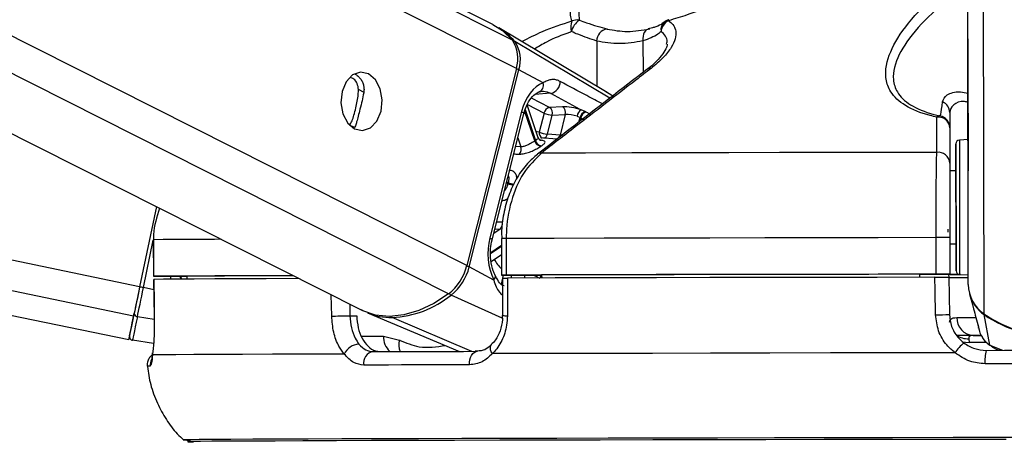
# Model space of a CAD drawing. Header units: millimetres. Extents: x 20 to 22981, y 40 to 19992.
# Tile 46 of 120: x 9338 to 9500, y 6420 to 6490. Entities that reach past the tile are written whole.
import ezdxf

# ---------------------------------------------------------------- set-up
doc = ezdxf.new("R2010")
doc.units = ezdxf.units.MM
doc.header["$LTSCALE"] = 2
doc.layers.add('COMPONENT_GEOMETRY', color=7, linetype='Continuous')
doc.styles.add('SLDTEXTSTYLE0', font='TXT', dxfattribs={"width": 0.75})
doc.dimstyles.new('SLDDIMSTYLE0', dxfattribs={"dimtxt": 100, "dimasz": 6.604, "dimexe": 0, "dimexo": 0.0625, "dimgap": 25, "dimtad": 0, "dimtih": 1, "dimtoh": 1, "dimdec": 0, "dimrnd": 1e-09, "dimzin": 12, "dimdsep": 46, "dimtxsty": 'SLDTEXTSTYLE0', "dimsah": 1, "dimcen": 0.09, "dimadec": 0, "dimazin": 3, "dimtfac": 1, "dimtdec": 0, "dimtofl": 0, "dimtmove": 0, "dimatfit": 3, "dimfxl": 1, "dimfrac": 2, "dimtolj": 1, "dimtzin": 12, "dimarcsym": 0})

# ---------------------------------------------------------------- blocks, each defined once
blk = doc.blocks.new('_D_5')
at = {"layer": 'COMPONENT_GEOMETRY', "color": 7}
for p, q in [((10452.12, 6612.47), (10452.12, 4529.82)), ((10252.05, 4509.51), (10221.59, 4509.51)), ((10221.59, 4509.51), (10221.59, 4350.76)), ((10652.19, 4509.51), (10682.66, 4509.51)), ((10682.66, 4509.51), (10682.66, 4350.76)), ((10221.59, 4350.76), (10252.05, 4350.76)), ((10682.66, 4350.76), (10652.19, 4350.76)), ((10452.12, 2118.49), (10452.12, 4201.14)), ((7098.83, 2118.49), (10458.47, 2118.49))]:
    blk.add_line(p, q, dxfattribs=at)
for points in [[(10452.12, 6612.47), (10451.11, 6605.86), (10453.14, 6605.86)], [(10452.12, 2118.49), (10453.14, 2125.1), (10451.11, 2125.1)]]:
    blk.add_solid(points, dxfattribs=at)
at = {"layer": 'COMPONENT_GEOMETRY', "color": 7, "char_height": 100, "attachment_point": 1, "style": 'SLDTEXTSTYLE0'}
for s, insert in [('7\'4.46"', (10252.05, 4479.66)), ('2247mm', (10179.35, 4330.05))]:
    blk.add_mtext(s, dxfattribs=dict(at, insert=insert))

msp = doc.modelspace()

# ---------------------------------------------------------------- linework, layer by layer
at = {"color": 7, "linetype": 'Continuous', "lineweight": 25}
for p, q in [((8513.58, 6612.47), (9355.99, 6437.49)), ((9057.09, 6612.47), (9394.08, 6442.36)), ((9415.7, 6489.2), (9171.49, 6612.47)), ((9493.63, 6480.13), (9493.46, 6603.42)), ((9434.16, 6478.22), (9416.69, 6488.63)), ((9441.86, 6488.65), (9441.18, 6488.46)), ((9419.56, 6481.98), (9411.43, 6449.63)), ((9411.83, 6449.42), (9419.96, 6481.77)), ((9423.97, 6479.62), (9419.96, 6481.77)), ((9493.67, 6446.52), (9493.63, 6480.13)), ((9423.16, 6470.61), (9421.35, 6476.01)), ((9427.15, 6475.7), (9425, 6475.6)), ((9430.86, 6474.9), (9430.16, 6475.21)), ((9420.41, 6474.93), (9415.21, 6454.21)), ((9415.57, 6453.85), (9420.78, 6474.56)), ((9424.1, 6474.66), (9423.31, 6471.53)), ((9424.64, 6471.2), (9425.43, 6474.32)), ((9425.43, 6474.32), (9427.58, 6474.42)), ((9427.58, 6474.42), (9426.73, 6471.04)), ((9429.53, 6474.15), (9430.02, 6473.96)), ((9490.63, 6474.75), (9490.65, 6465.2)), ((9490.64, 6472.25), (9490.64, 6466.46)), ((9426.21, 6470.39), (9423.52, 6470.58)), ((9426.73, 6471.04), (9424.64, 6471.2)), ((9493.64, 6470.31), (9492.21, 6470.23)), ((9491.65, 6465.2), (9490.65, 6465.2)), ((9490.65, 6465.2), (9490.65, 6465.2)), ((9360.52, 6459.31), (9357.78, 6446.15)), ((9360.52, 6459.31), (9357.78, 6446.15)), ((9417.11, 6454.09), (9417.12, 6448.09)), ((9417.11, 6454.09), (9417.11, 6454.09)), ((9417.9, 6454.09), (9417.91, 6448.09)), ((9488.4, 6448.23), (9488.39, 6454.23)), ((9490.66, 6454.23), (9490.67, 6448.23)), ((9360.02, 6453.88), (9360.03, 6447.88)), ((9360.02, 6453.88), (9360.04, 6453.88)), ((9360.04, 6453.88), (9360.05, 6447.88)), ((9490.66, 6453.2), (9491.66, 6453.2)), ((9415.42, 6450.33), (9417.12, 6451.47)), ((9415.85, 6447.27), (9411.83, 6449.42)), ((9362.03, 6447.88), (9365.51, 6447.88)), ((9365.51, 6447.89), (9365.51, 6447.42)), ((9417.71, 6448.09), (9423.7, 6448.09)), ((9423.7, 6448.1), (9423.71, 6447.6)), ((9485.67, 6448.2), (9490.67, 6448.21)), ((9485.67, 6448.21), (9485.67, 6447.72)), ((9490.45, 6448.21), (9490.46, 6447.71)), ((9490.67, 6448.19), (9490.45, 6448.19)), ((9490.46, 6447.73), (9490.58, 6441.62)), ((9490.67, 6448.21), (9490.67, 6448.23)), ((9490.67, 6448.21), (9490.67, 6448.19)), ((9490.67, 6448.21), (9490.67, 6448.18)), ((9490.67, 6448.18), (9490.67, 6448.19)), ((9492.24, 6448.17), (9493.67, 6448.1)), ((9360.06, 6447.38), (9360.16, 6441.21)), ((9360.09, 6447.38), (9360.08, 6447.38)), ((9417.29, 6447.59), (9417.29, 6441.45)), ((9493.89, 6444.93), (9494.34, 6443.26)), ((9494.34, 6443.26), (9494.53, 6442.57)), ((9360.18, 6441.21), (9360.16, 6441.21)), ((9392.27, 6441.41), (9393.37, 6441.41)), ((9395.13, 6441.9), (9410.21, 6435.57)), ((9417.29, 6441.45), (9417.29, 6441.45)), ((9497.19, 6436.57), (9496.27, 6441.6)), ((9495.25, 6439.89), (9495.27, 6439.82)), ((9397.76, 6438.07), (9400.39, 6437.43)), ((9494.49, 6438.18), (9495.71, 6438.18)), ((9495.33, 6439.49), (9495.43, 6439.11)), ((9360.07, 6436.87), (9356.61, 6437.4)), ((9493.75, 6437.63), (9493.82, 6437.04)), ((9497.42, 6436.46), (9497.84, 6436.15))]:
    msp.add_line(p, q, dxfattribs=at)
at = {"color": 8, "linetype": 'Continuous', "lineweight": 25}
for p, q in [((9356.78, 6441.33), (8532.84, 6612.47)), ((9357.78, 6446.15), (8557.07, 6612.47)), ((9408.45, 6444.99), (9076.67, 6612.47)), ((9411.43, 6449.63), (9088.85, 6612.47)), ((9419.56, 6481.98), (9161.06, 6612.47)), ((9418.91, 6486.62), (9169.58, 6612.47)), ((9493.67, 6446.52), (9493.46, 6603.42)), ((9496.25, 6441.7), (9496.05, 6587.82)), ((9434.91, 6477.12), (9419.31, 6486.38)), ((9432.73, 6486.48), (9432.74, 6479.07)), ((9440.32, 6486.5), (9440.33, 6481.3)), ((9394.6, 6478.06), (9393.67, 6478.54)), ((9425, 6475.6), (9422.03, 6477.1)), ((9425.18, 6477.9), (9422.61, 6477.72)), ((9435.36, 6477.46), (9434.15, 6478.2)), ((9420.99, 6475.23), (9422.69, 6470.17)), ((9421.36, 6476.04), (9424.1, 6474.66)), ((9422.57, 6470.09), (9420.92, 6475.01)), ((9429.82, 6473.19), (9430.02, 6473.96)), ((9430.14, 6473.9), (9430, 6473.32)), ((9393, 6472.28), (9392.2, 6472.69)), ((9419.78, 6470.6), (9420.28, 6469.14)), ((9420.28, 6469.14), (9419.42, 6469.15)), ((9418.17, 6463.1), (9417.93, 6463.23)), ((9417.97, 6463.4), (9418.22, 6463.28)), ((9417.27, 6456.74), (9416.31, 6456.77)), ((9416.88, 6455.63), (9415.85, 6454.93)), ((9416.03, 6455.66), (9416.88, 6455.63)), ((9358.4, 6446.02), (9360.02, 6453.81)), ((9415.35, 6451.8), (9417.11, 6452.99)), ((9417.11, 6452.78), (9415.35, 6451.6)), ((9364.46, 6447.88), (9364.65, 6447.41)), ((9417.42, 6448.09), (9417.05, 6446.61)), ((9418.72, 6447.59), (9418.84, 6448.09)), ((9420.96, 6448.09), (9420.84, 6447.6)), ((9360.09, 6445.67), (9358.4, 6446.02)), ((9389.27, 6441.34), (9389.18, 6444.84)), ((9417.25, 6441.02), (9408.86, 6444.81)), ((9392.23, 6443.3), (9392.27, 6441.41)), ((9360.18, 6440.77), (9357.41, 6441.23)), ((9412.27, 6435.57), (9399.17, 6441.11)), ((9394.14, 6438.07), (9397.76, 6438.07)), ((9496.62, 6437.04), (9493.82, 6437.04)), ((9497.19, 6436.57), (9499.28, 6435.74)), ((9497.87, 6436.23), (9497.19, 6436.57)), ((9364.9, 6421.05), (9364.9, 6421.05))]:
    msp.add_line(p, q, dxfattribs=at)
at = {"color": 8, "linetype": 'Continuous', "lineweight": 25, "flags": 128}
for points in [[(9444.55, 6489.98), (9444.53, 6489.97), (9444.52, 6489.95), (9444.51, 6489.91), (9444.51, 6489.87), (9444.51, 6489.81)], [(9420.41, 6474.93), (9420.58, 6474.83), (9420.7, 6474.74), (9420.76, 6474.65), (9420.78, 6474.58), (9420.78, 6474.56)], [(9423.31, 6471.53), (9422.98, 6471.57), (9422.84, 6471.58)], [(9492.21, 6470.23), (9492.21, 6470.22), (9492.21, 6469.69), (9492.21, 6468.44), (9492.21, 6466.57), (9492.22, 6464.19), (9492.22, 6461.47)], [(9492.22, 6461.47), (9492.22, 6458.6), (9492.23, 6455.77), (9492.23, 6453.18), (9492.23, 6450.99), (9492.24, 6449.37), (9492.24, 6448.41), (9492.24, 6448.17)], [(9415.21, 6454.21), (9415.37, 6454.11), (9415.49, 6454.02), (9415.56, 6453.93), (9415.58, 6453.86), (9415.57, 6453.84)], [(9371.13, 6453.95), (9370.08, 6453.94), (9366.68, 6453.93), (9363.86, 6453.91), (9361.65, 6453.9), (9360.04, 6453.88)], [(9415.85, 6447.27), (9415.99, 6447.45), (9416.08, 6447.63), (9416.13, 6447.79), (9416.12, 6447.94), (9416.1, 6448.01)], [(9496.29, 6441.68), (9496.27, 6441.63), (9496.27, 6441.6)], [(9491.79, 6441.12), (9492.67, 6441.12), (9493.77, 6441.12), (9494.9, 6441.12)], [(9415.62, 6435.19), (9415.45, 6435.51), (9415.34, 6435.83), (9415.29, 6436.12), (9415.31, 6436.37), (9415.4, 6436.57), (9415.48, 6436.67)], [(9492.72, 6437.14), (9493.21, 6437.05), (9493.82, 6437.04)]]:
    msp.add_lwpolyline(points, dxfattribs=at)
at = {"color": 7, "linetype": 'Continuous', "lineweight": 25, "flags": 128}
for points in [[(9415.7, 6489.2), (9417.29, 6488.19), (9418.91, 6486.62)], [(9441.42, 6488.47), (9441.16, 6488.44), (9440.92, 6488.33), (9440.71, 6488.14), (9440.54, 6487.9), (9440.41, 6487.6), (9440.33, 6487.26), (9440.3, 6486.89), (9440.32, 6486.5)], [(9395.31, 6481.09), (9394, 6481.37), (9392.71, 6480.91), (9391.65, 6479.79), (9390.97, 6478.19), (9390.78, 6476.33), (9391.11, 6474.52), (9391.9, 6473.01), (9393.04, 6472.05), (9394.35, 6471.78), (9395.63, 6472.23), (9396.69, 6473.35), (9397.37, 6474.96), (9397.56, 6476.81), (9397.24, 6478.63), (9396.44, 6480.13), (9395.31, 6481.09)], [(9430.02, 6473.96), (9430.11, 6473.91), (9430.14, 6473.9)], [(9430.98, 6474.83), (9430.95, 6474.85), (9430.86, 6474.9)], [(9493.63, 6474.61), (9493.63, 6474.63), (9493.63, 6473.94), (9493.64, 6472.63), (9493.64, 6470.91), (9493.64, 6469.03), (9493.64, 6467.29), (9493.65, 6465.96), (9493.65, 6465.22), (9493.65, 6465.2), (9493.65, 6465.9), (9493.64, 6467.21), (9493.64, 6468.93), (9493.64, 6470.8), (9493.64, 6472.54), (9493.63, 6473.88), (9493.63, 6474.61)], [(9491.65, 6461.35), (9491.65, 6463.92), (9491.65, 6466.17), (9491.64, 6467.94), (9491.64, 6469.12), (9491.64, 6469.62), (9491.64, 6469.41), (9491.64, 6468.51), (9491.64, 6466.97), (9491.65, 6465.2)], [(9488.5, 6468.21), (9479.78, 6468.2), (9471.16, 6468.18), (9462.69, 6468.17), (9454.4, 6468.15), (9446.32, 6468.14), (9438.48, 6468.12), (9430.92, 6468.11), (9423.67, 6468.09)], [(9491.65, 6465.2), (9491.65, 6465.53), (9491.65, 6465.8), (9491.65, 6465.35), (9491.65, 6464.24), (9491.65, 6462.59), (9491.65, 6460.56)], [(9491.66, 6453.2), (9491.66, 6452.24), (9491.67, 6450.47), (9491.67, 6449.29), (9491.67, 6448.79), (9491.67, 6449), (9491.67, 6449.9), (9491.67, 6451.44), (9491.66, 6453.5), (9491.66, 6455.96), (9491.66, 6458.64), (9491.65, 6461.35)], [(9491.65, 6460.56), (9491.66, 6458.39), (9491.66, 6456.31), (9491.66, 6454.54), (9491.66, 6453.28), (9491.66, 6452.65), (9491.66, 6452.74), (9491.66, 6453.2)], [(9488.39, 6454.23), (9478.88, 6454.21), (9469.5, 6454.2), (9460.28, 6454.18), (9451.26, 6454.16), (9442.47, 6454.15), (9433.96, 6454.13), (9425.76, 6454.11), (9417.9, 6454.09)], [(9490.31, 6455.61), (9490.31, 6455.61), (9490.31, 6455.6), (9490.31, 6455.57), (9490.31, 6455.52), (9490.31, 6455.46), (9490.32, 6455.39), (9490.32, 6455.31), (9490.32, 6455.22), (9490.32, 6455.12)], [(9360.05, 6447.88), (9360.03, 6447.88), (9360.11, 6447.88), (9360.28, 6447.88), (9360.52, 6447.88), (9360.83, 6447.88), (9361.2, 6447.88), (9361.6, 6447.88), (9362.03, 6447.88)], [(9382.92, 6447.99), (9378.59, 6447.98), (9374.06, 6447.96), (9370.09, 6447.94), (9366.69, 6447.93), (9363.87, 6447.91), (9361.65, 6447.9), (9360.05, 6447.88)], [(9382.95, 6447.98), (9382.08, 6447.98), (9378.17, 6447.96), (9374.71, 6447.95), (9371.7, 6447.93), (9369.16, 6447.92), (9367.09, 6447.9), (9365.51, 6447.89)], [(9417.91, 6448.09), (9417.6, 6448.09), (9417.36, 6448.09), (9417.2, 6448.09), (9417.12, 6448.09), (9417.14, 6448.09), (9417.25, 6448.09), (9417.44, 6448.09), (9417.71, 6448.09)], [(9488.4, 6448.23), (9478.89, 6448.21), (9469.51, 6448.2), (9460.29, 6448.18), (9451.27, 6448.16), (9442.48, 6448.15), (9433.97, 6448.13), (9425.77, 6448.11), (9417.91, 6448.09)], [(9488.19, 6447.73), (9478.74, 6447.71), (9469.41, 6447.69), (9460.24, 6447.68), (9451.27, 6447.66), (9442.53, 6447.65), (9434.07, 6447.63), (9425.9, 6447.61), (9418.08, 6447.59)], [(9485.67, 6448.21), (9477.36, 6448.2), (9469.16, 6448.19), (9461.09, 6448.17), (9453.18, 6448.16), (9445.46, 6448.14), (9437.96, 6448.13), (9430.7, 6448.11), (9423.7, 6448.1)], [(9488.3, 6441.55), (9488.23, 6445.55), (9488.19, 6447.73)], [(9492.37, 6448.17), (9490.97, 6448.17), (9490.45, 6448.17)], [(9357.78, 6446.15), (9357.64, 6445.45), (9357.49, 6444.75), (9357.35, 6444.08), (9357.22, 6443.43), (9357.09, 6442.83), (9356.98, 6442.27), (9356.87, 6441.77), (9356.78, 6441.33)], [(9357.78, 6446.15), (9357.65, 6445.52), (9357.52, 6444.9), (9357.4, 6444.3), (9357.28, 6443.72), (9357.17, 6443.18), (9357.06, 6442.68), (9356.97, 6442.23), (9356.89, 6441.84)], [(9357.41, 6441.23), (9357.5, 6441.66), (9357.6, 6442.16), (9357.72, 6442.72), (9357.84, 6443.32), (9357.97, 6443.96), (9358.11, 6444.63), (9358.26, 6445.32), (9358.4, 6446.02)], [(9383.91, 6447.5), (9383.57, 6447.5), (9378.54, 6447.48), (9374.04, 6447.46), (9370.09, 6447.44), (9366.7, 6447.43), (9363.9, 6447.41), (9361.69, 6447.4), (9360.08, 6447.38)], [(9360.08, 6447.38), (9360.14, 6443.38), (9360.18, 6441.21)], [(9418.08, 6447.59), (9418.08, 6443.59), (9418.08, 6441.42)], [(9408.45, 6444.99), (9406.04, 6443.41), (9403.58, 6442.25), (9401.13, 6441.54), (9398.74, 6441.3), (9396.47, 6441.53), (9394.37, 6442.22), (9394.08, 6442.36)], [(9356.78, 6441.33), (9356.44, 6439.68), (9356.19, 6438.48), (9356.04, 6437.74), (9355.99, 6437.49), (9356.04, 6437.73), (9356.1, 6438)], [(9356.12, 6438.11), (9356.13, 6438.17), (9356.17, 6438.35), (9356.23, 6438.65), (9356.31, 6439.07), (9356.42, 6439.6), (9356.56, 6440.24), (9356.71, 6440.99), (9356.89, 6441.84)], [(9357.41, 6441.23), (9357.22, 6440.35), (9357.07, 6439.58), (9356.93, 6438.92), (9356.82, 6438.38), (9356.73, 6437.95), (9356.66, 6437.65), (9356.63, 6437.46), (9356.61, 6437.4)], [(9389.27, 6441.34), (9389.56, 6441.35), (9389.91, 6441.36), (9390.3, 6441.37), (9390.72, 6441.38), (9391.15, 6441.39), (9391.56, 6441.4), (9391.94, 6441.41), (9392.27, 6441.41)], [(9495.7, 6438.17), (9493.71, 6438.17), (9491.72, 6438.17)], [(9359.89, 6434.98), (9359.9, 6435.3), (9359.9, 6435.33)], [(9391.33, 6435.12), (9385.15, 6435.1), (9379.57, 6435.08), (9374.62, 6435.06), (9370.3, 6435.04), (9366.66, 6435.03), (9363.7, 6435.01), (9361.44, 6434.99), (9359.89, 6434.98)], [(9396.05, 6435.53), (9398.04, 6435.54), (9400.07, 6435.54), (9402.14, 6435.55), (9404.26, 6435.55), (9406.42, 6435.56), (9408.63, 6435.56), (9410.88, 6435.57), (9413.17, 6435.58)], [(9411.89, 6433.36), (9411.89, 6433.78), (9411.94, 6434.19), (9412.05, 6434.57), (9412.21, 6434.91), (9412.41, 6435.19), (9412.64, 6435.4), (9412.9, 6435.53), (9413.17, 6435.58)], [(9491.51, 6435.33), (9481.23, 6435.31), (9471.08, 6435.3), (9461.11, 6435.28), (9451.37, 6435.26), (9441.9, 6435.24), (9432.76, 6435.22), (9423.99, 6435.21), (9415.62, 6435.19)], [(9496.58, 6435.73), (9499.6, 6435.74), (9502.63, 6435.74), (9505.66, 6435.75), (9508.69, 6435.75), (9511.72, 6435.76), (9514.74, 6435.76), (9517.77, 6435.76), (9520.79, 6435.77)], [(9411.89, 6433.36), (9409.57, 6433.35), (9407.29, 6433.35), (9405.05, 6433.34), (9402.86, 6433.34), (9400.71, 6433.33), (9398.61, 6433.32), (9396.55, 6433.32), (9394.54, 6433.31)], [(9520.96, 6433.55), (9517.89, 6433.55), (9514.83, 6433.55), (9511.76, 6433.54), (9508.69, 6433.54), (9505.62, 6433.53), (9502.55, 6433.53), (9499.48, 6433.53), (9496.42, 6433.52)], [(9501.18, 6421.42), (9491.18, 6421.41), (9481.27, 6421.39), (9471.49, 6421.38), (9461.89, 6421.36), (9452.52, 6421.34), (9443.42, 6421.32), (9434.64, 6421.31), (9426.22, 6421.29), (9418.2, 6421.27), (9410.63, 6421.25), (9403.53, 6421.23), (9396.95, 6421.21), (9390.91, 6421.19), (9385.44, 6421.17), (9380.57, 6421.16), (9376.33, 6421.14), (9372.73, 6421.12), (9369.8, 6421.1), (9367.54, 6421.09), (9365.97, 6421.07), (9365.1, 6421.06), (9364.9, 6421.05)], [(9499.87, 6421.13), (9489.82, 6421.12), (9479.86, 6421.1), (9470.04, 6421.09), (9460.42, 6421.07), (9451.04, 6421.05), (9441.94, 6421.03), (9433.18, 6421.01), (9424.79, 6421), (9416.83, 6420.98), (9409.32, 6420.96), (9402.3, 6420.94), (9395.82, 6420.92), (9389.89, 6420.9), (9384.56, 6420.88), (9379.85, 6420.86), (9375.78, 6420.85), (9372.37, 6420.83), (9369.64, 6420.81), (9367.61, 6420.8), (9366.27, 6420.78), (9365.65, 6420.77), (9365.74, 6420.75), (9366.54, 6420.74), (9366.63, 6420.74)], [(9499.88, 6421.13), (9489.84, 6421.12), (9479.9, 6421.1), (9470.09, 6421.09), (9460.48, 6421.07), (9451.11, 6421.05), (9442.03, 6421.03), (9433.28, 6421.01), (9424.9, 6421), (9416.94, 6420.98), (9409.44, 6420.96), (9402.44, 6420.94), (9395.96, 6420.92), (9390.04, 6420.9), (9384.72, 6420.88), (9380.01, 6420.86), (9375.95, 6420.85), (9372.54, 6420.83), (9369.82, 6420.81), (9367.78, 6420.8), (9366.45, 6420.78), (9365.83, 6420.77), (9365.92, 6420.75), (9366.59, 6420.74)]]:
    msp.add_lwpolyline(points, dxfattribs=at)
at = {"color": 7, "linetype": 'Continuous', "lineweight": 25}
for centre, radius, start, end in [((9431.07, 6488.83), 2.59, 158.834, 198.2943), ((9431.47, 6487.44), 2.92, 122.5021, 168.4669), ((9429.48, 6487.87), 2.07, 78.2048, 113.4864), ((9445.48, 6487.83), 2.21, 116.1329, 173.973), ((9445.11, 6488.06), 2, 106.4418, 130.8408), ((9411.5, 6479.98), 10.09, 39.3689, 59.0584), ((9434.75, 6486.45), 2.03, 98.7792, 179.1879), ((9414.51, 6483.63), 5.31, 341.8809, 34.1768), ((9414.94, 6483.41), 5.28, 341.8809, 34.1768), ((9422.83, 6479.26), 1.2, 283.8261, 17.5992), ((9424.81, 6479.8), 1.94, 281.0037, 1.4901), ((9425.26, 6474.44), 1.19, 102.7299, 169.4944), ((9424.27, 6474.64), 1.21, 344.6432, 52.5288), ((9426.42, 6474.74), 1.21, 344.6432, 52.5288), ((9431.09, 6473.93), 1.58, 125.9891, 171.9367), ((9488.73, 6474.72), 1.91, 0.7733, 68.156), ((9425.61, 6477.87), 3.55, 244.7707, 267.1395), ((9431.22, 6473.72), 1.23, 107.1611, 168.9345), ((9431.34, 6473.66), 1.23, 107.3604, 168.9118), ((9488.99, 6473.5), 0.709, 86.81, 135.299), ((9488.73, 6472.11), 1.91, 4.388, 97.4098), ((9488.64, 6472.25), 2, 0.0913, 78.7209), ((9424.82, 6474.74), 3.55, 244.7707, 267.1395), ((9492.24, 6469.63), 0.6, 93.077, 180.077), ((9418.98, 6468.73), 1.36, 324.1891, 17.5508), ((9427.01, 6463.61), 7.86, 123.3249, 124.3543), ((9423.8, 6470.46), 1.28, 196.3295, 258.6086), ((9423.91, 6470.51), 1.27, 195.5171, 258.4523), ((9427.62, 6463.24), 7.22, 123.3249, 124.3543), ((9488.74, 6466.32), 1.91, 4.3756, 97.132), ((9433.56, 6459.33), 15.84, 165.5755, 166.2207), ((9416.08, 6456.53), 1.21, 311.7139, 9.7357), ((9489.6, 6014.51), 439.72, 89.8619, 90.1577), ((9403.16, 6451.67), 8.52, 308.3711, 346.1743), ((9403.6, 6451.45), 8.47, 308.3711, 346.1743), ((9489.61, 6008.51), 439.72, 89.8619, 90.1577), ((9492.86, 6824.02), 376.34, 269.6347, 270.1233), ((9491.97, 6588.48), 140.3, 269.4695, 270.0942), ((9492.27, 6448.77), 0.6, 180.077, 267.077), ((9333.45, 6326.72), 121.89, 78.1892, 78.4859), ((9499.51, 6446.55), 5.84, 180.2697, 236.0602), ((9398.42, 6457.65), 16.55, 272.5799, 309.1049), ((9499.54, 6446.44), 5.84, 194.9295, 235.9582), ((9357.45, 6441.79), 0.56, 174.8312, 265.9228), ((9399.06, 6451.4), 10.28, 247.5116, 270.5684), ((9488.12, 6484.22), 42.67, 270.2445, 273.296), ((9508.65, 6460.03), 22.13, 235.9097, 304.2443), ((9508.63, 6459.85), 22.05, 235.8806, 270.1271), ((9494.64, 6441.03), 2.85, 178.1586, 267.0334), ((9356.71, 6437.99), 0.6, 168.266, 261.266), ((9393.86, 6433.96), 2.79, 92.4204, 155.4394), ((9497.34, 6431.61), 6.92, 129.4614, 147.513), ((9396.37, 6433.69), 1.87, 99.6963, 191.6624), ((9503.5, 6434.12), 7.1, 166.8745, 184.8602), ((9365.86, 6440.16), 19.14, 267.1038, 270.6946)]:
    msp.add_arc(centre, radius, start, end, dxfattribs=at)
at = {"color": 8, "linetype": 'Continuous', "lineweight": 25}
for centre, radius, start, end in [((9444.92, 6488.34), 1.66, 132.0225, 189.7872), ((9419.1, 6486), 0.431, 61.0755, 96.5175), ((9419.1, 6480.05), 1.93, 63.5643, 76.6645), ((9441.51, 6481.09), 0.906, 81.9422, 126.473), ((9424.18, 6471.36), 0.885, 168.8551, 244.7425), ((9423.8, 6471.36), 0.864, 287.5901, 348.7801), ((9425.87, 6471.21), 0.874, 289.5141, 348.6129), ((9423.56, 6467.2), 0.896, 83.0214, 127.192), ((9419.69, 6466.42), 3.64, 245.3611, 260.679), ((9419.74, 6466.44), 3.51, 244.3091, 260.7781), ((9417.89, 6359.97), 94.12, 89.9919, 90.4727), ((9410.97, 6447.7), 1.93, 63.5647, 76.671), ((9425.18, 6456.57), 11, 212.5266, 222.8674), ((9424.83, 6447.21), 1.49, 143.6651, 164.4656), ((9424.96, 6447.16), 1.49, 147.865, 162.9426), ((9409.3, 6445.67), 0.966, 218.3745, 242.9353), ((9399.35, 6441.52), 0.448, 209.7581, 245.1635), ((9417.89, 6446.17), 4.76, 262.6989, 272.2487), ((9401.05, 6437.95), 3.29, 177.9227, 227.0334), ((9493.58, 6440.76), 3.13, 233.7628, 273.0369), ((9403.25, 6436.64), 2.97, 164.5305, 201.6725), ((9359.41, 6429), 4.15, 88.4762, 95.4366), ((9361.52, 6433.37), 2.01, 154.5421, 186.2768)]:
    msp.add_arc(centre, radius, start, end, dxfattribs=at)
at = {"color": 7, "linetype": 'Continuous', "lineweight": 25}
for centre, major_axis, ratio, start_param, end_param in [((9425.06, 6472.45), (0.15, 7.38), 0.67204, 0.250533, 1.241199), ((9428.91, 6474.75), (2.74, -0.58), 0.275806, 1.154067, 2.323761), ((9428.71, 6473.81), (1.77, -0.33), 0.295802, 1.146889, 2.316582), ((9419.86, 6451.73), (0.15, 7.38), 0.67204, 1.241199, 2.231865)]:
    msp.add_ellipse(centre, major_axis=major_axis, ratio=ratio, start_param=start_param, end_param=end_param, dxfattribs=at)
at = {"color": 8, "linetype": 'Continuous', "lineweight": 25}
msp.add_ellipse((9369.87, 6449.95), major_axis=(-4.84, 5.57), ratio=0.999929, start_param=1.139058, end_param=1.206967, dxfattribs=at)
at = {"color": 7, "linetype": 'Continuous', "lineweight": 25}
for points, knots in [([(9428.66, 6489.77), (9428.57, 6490.08), (9428.25, 6491.15), (9428.91, 6493.41), (9430.31, 6495.47), (9431.03, 6496.51)], [0, 0, 0, 0, 0.163716, 0.575625, 1, 1, 1, 1]), ([(9432.83, 6496.22), (9432.08, 6495.27), (9430.55, 6493.35), (9429.67, 6491.23), (9429.85, 6490.18), (9429.91, 6489.9)], [0, 0, 0, 0, 0.414625, 0.838122, 1, 1, 1, 1]), ([(9462.46, 6496.6), (9460.08, 6495.57), (9455.27, 6493.5), (9449.15, 6491.23), (9445.52, 6490.12), (9444.51, 6489.81)], [0, 0, 0, 0, 0.413472, 0.836281, 1, 1, 1, 1]), ([(9488.49, 6474), (9488.13, 6474.08), (9486.15, 6474.54), (9483.09, 6475.79), (9480.87, 6477.95), (9480.06, 6480.23), (9480.17, 6483.19), (9481.96, 6487.14), (9485.85, 6491.95), (9489.57, 6495.07), (9491.45, 6496.65)], [0, 0, 0, 0, 0.0240245, 0.1346376, 0.2445094, 0.3326295, 0.4239819, 0.6010944, 0.7982532, 1, 1, 1, 1]), ([(9493.02, 6495.35), (9491.18, 6493.91), (9487.47, 6491.02), (9483.48, 6486.56), (9481.54, 6482.86), (9481.27, 6480.1), (9481.9, 6477.96), (9483.93, 6475.9), (9486.82, 6474.73), (9488.69, 6474.29), (9489.03, 6474.21)], [0, 0, 0, 0, 0.200857, 0.405166, 0.583295, 0.670995, 0.761395, 0.868867, 0.976541, 1, 1, 1, 1]), ([(9429.91, 6489.9), (9430.29, 6489.75), (9431.97, 6489.15), (9433.37, 6488.75), (9434.44, 6488.45)], [0, 0, 0, 0, 0.231591, 1, 1, 1, 1]), ([(9444.51, 6489.81), (9444.56, 6489.77), (9445.23, 6489.34), (9446.02, 6488.03), (9445.38, 6485.86), (9443.72, 6483.72), (9442.33, 6482.56), (9441.64, 6481.98)], [0, 0, 0, 0, 0.024281, 0.282768, 0.612987, 0.806483, 1, 1, 1, 1]), ([(9432.73, 6486.48), (9431.74, 6486.8), (9430.47, 6487.22), (9428.96, 6487.87), (9428.62, 6488.02)], [0, 0, 0, 0, 0.768074, 1, 1, 1, 1]), ([(9434.44, 6488.45), (9435.54, 6488.25), (9437.77, 6487.85), (9440.19, 6488.26), (9441.42, 6488.47)], [0, 0, 0, 0, 0.492367, 1, 1, 1, 1]), ([(9443.28, 6488.06), (9443.12, 6487.91), (9442.42, 6487.25), (9441.23, 6486.83), (9440.32, 6486.5)], [0, 0, 0, 0, 0.231926, 1, 1, 1, 1]), ([(9443.74, 6489.56), (9443.66, 6489.49), (9443.42, 6489.25), (9442.77, 6488.89), (9442.05, 6488.7), (9441.86, 6488.65)], [0, 0, 0, 0, 0.260413, 0.804878, 1, 1, 1, 1]), ([(9440.32, 6486.5), (9439.02, 6486.28), (9436.39, 6485.84), (9433.96, 6486.26), (9432.73, 6486.48)], [0, 0, 0, 0, 0.492725, 1, 1, 1, 1]), ([(9444.27, 6485.97), (9444.27, 6485.87), (9444.27, 6485.63), (9443.85, 6484.68), (9442.84, 6483.45), (9441.84, 6482.45), (9441.07, 6481.91), (9440.95, 6481.82)], [0, 0, 0, 0, 0.189135, 0.440708, 0.693317, 0.949531, 1, 1, 1, 1]), ([(9440.98, 6481.81), (9436.79, 6478.58), (9430.8, 6473.96), (9424.82, 6469.3), (9423.03, 6467.91)], [0, 0, 0, 0, 0.7000084, 1, 1, 1, 1]), ([(9441.64, 6481.98), (9440.81, 6481.34), (9436.67, 6478.15), (9430.68, 6473.52), (9425.52, 6469.53), (9423.67, 6468.09)], [0, 0, 0, 0, 0.138099, 0.690493, 1, 1, 1, 1]), ([(9393.67, 6478.54), (9393.62, 6478.86), (9393.53, 6479.52), (9393.01, 6480.24), (9392.53, 6480.44), (9392.34, 6480.53)], [0, 0, 0, 0, 0.3756584, 0.7508295, 1, 1, 1, 1]), ([(9393.1, 6481.04), (9393.19, 6481), (9393.45, 6480.87), (9393.81, 6480.53), (9394.19, 6480.04), (9394.45, 6479.47), (9394.58, 6478.85), (9394.58, 6478.35), (9394.53, 6478.06), (9394.52, 6477.98)], [0, 0, 0, 0, 0.08421, 0.258333, 0.429078, 0.605154, 0.769021, 0.938365, 1, 1, 1, 1]), ([(9426.74, 6479.85), (9426.55, 6479.94), (9426.15, 6480.12), (9425.64, 6480.18), (9425.12, 6480.13), (9424.6, 6479.98), (9424.18, 6479.74), (9423.97, 6479.62)], [0, 0, 0, 0, 0.205784, 0.418257, 0.553993, 0.774326, 1, 1, 1, 1]), ([(9392.2, 6472.69), (9392.33, 6472.9), (9392.59, 6473.29), (9392.93, 6474.3), (9393.23, 6475.44), (9393.48, 6476.62), (9393.63, 6477.67), (9393.66, 6478.26), (9393.67, 6478.54)], [0, 0, 0, 0, 0.204636, 0.376335, 0.548834, 0.703363, 0.864285, 1, 1, 1, 1]), ([(9394.52, 6477.98), (9394.43, 6477.56), (9394.26, 6476.72), (9393.93, 6475.33), (9393.62, 6474.12), (9393.36, 6473.19), (9393.23, 6472.77), (9393.16, 6472.56)], [0, 0, 0, 0, 0.2220762, 0.4457715, 0.6401425, 0.8216515, 1, 1, 1, 1]), ([(9420.78, 6474.56), (9420.86, 6474.85), (9421.11, 6475.71), (9421.75, 6476.91), (9422.59, 6477.8), (9423.11, 6478.04), (9423.33, 6478.14)], [0, 0, 0, 0, 0.1563973, 0.463095, 0.7672264, 1, 1, 1, 1]), ([(9423.12, 6478.1), (9423.42, 6478.18), (9424.11, 6478.37), (9424.79, 6478.07), (9425.18, 6477.9)], [0, 0, 0, 0, 0.429774, 1, 1, 1, 1]), ([(9425.18, 6477.9), (9426.77, 6477.04), (9428.44, 6476.14), (9430.1, 6475.24), (9430.16, 6475.21)], [0, 0, 0, 0, 0.961066, 1, 1, 1, 1]), ([(9435.32, 6477.43), (9434.97, 6477.7), (9434.62, 6477.97), (9434.22, 6478.18), (9434.21, 6478.19)], [0, 0, 0, 0, 0.969553, 1, 1, 1, 1]), ([(9489.03, 6474.21), (9489.07, 6474.27), (9489.21, 6474.5), (9489.34, 6475.65), (9489.44, 6476.49)], [0, 0, 0, 0, 0.275157, 1, 1, 1, 1]), ([(9430.14, 6473.9), (9430.26, 6473.83), (9430.43, 6473.73), (9430.51, 6473.63), (9430.54, 6473.6)], [0, 0, 0, 0, 0.718824, 1, 1, 1, 1]), ([(9431.67, 6474.39), (9431.62, 6474.43), (9431.43, 6474.58), (9431.17, 6474.73), (9430.98, 6474.83)], [0, 0, 0, 0, 0.27439, 1, 1, 1, 1]), ([(9488.5, 6468.21), (9488.5, 6468.85), (9488.5, 6470.78), (9488.49, 6472.71), (9488.49, 6474)], [0, 0, 0, 0, 0.330975, 1, 1, 1, 1]), ([(9490.63, 6474.75), (9490.63, 6474.09), (9490.64, 6472.76), (9490.64, 6472.42), (9490.64, 6472.25)], [0, 0, 0, 0, 0.4953193, 1, 1, 1, 1]), ([(9393.16, 6472.56), (9393.12, 6472.45), (9393.06, 6472.31), (9392.95, 6472.21), (9392.92, 6472.19)], [0, 0, 0, 0, 0.807351, 1, 1, 1, 1]), ([(9423.56, 6470.15), (9423.57, 6470.15), (9423.58, 6470.14), (9423.5, 6470.17), (9423.34, 6470.3), (9423.18, 6470.48), (9423.17, 6470.61), (9423.17, 6470.61)], [0, 0, 0, 0, 0.069903, 0.319541, 0.599844, 0.97997, 1, 1, 1, 1]), ([(9420.08, 6467.93), (9420.21, 6467.94), (9420.58, 6467.94), (9421.28, 6468.1), (9422.12, 6468.41), (9422.93, 6468.81), (9423.34, 6469.07), (9423.55, 6469.2)], [0, 0, 0, 0, 0.119584, 0.349288, 0.573021, 0.788436, 1, 1, 1, 1]), ([(9422.57, 6470.09), (9422.43, 6470), (9422.15, 6469.81), (9421.62, 6469.51), (9421.06, 6469.26), (9420.6, 6469.14), (9420.36, 6469.14), (9420.28, 6469.14)], [0, 0, 0, 0, 0.219859, 0.440343, 0.66314, 0.88549, 1, 1, 1, 1]), ([(9423.66, 6469.27), (9423.75, 6469.33), (9424.02, 6469.52), (9424.28, 6469.78), (9424.3, 6469.99), (9424.04, 6470.14), (9423.67, 6470.18), (9423.47, 6470.21)], [0, 0, 0, 0, 0.116734, 0.333017, 0.551924, 0.773865, 1, 1, 1, 1]), ([(9423.04, 6467.89), (9422.47, 6467.41), (9421.22, 6466.36), (9419.66, 6464.17), (9418.36, 6461.51), (9417.51, 6458.54), (9417.1, 6456.01), (9417.15, 6454.52), (9417.17, 6454.09)], [0, 0, 0, 0, 0.160179, 0.348659, 0.538864, 0.731206, 0.922251, 1, 1, 1, 1]), ([(9423.67, 6468.09), (9422.63, 6467.07), (9420.54, 6465.02), (9418.55, 6460.29), (9417.93, 6456.45), (9417.9, 6454.38), (9417.9, 6454.09)], [0, 0, 0, 0, 0.317078, 0.634488, 0.949899, 1, 1, 1, 1]), ([(9488.39, 6454.23), (9488.39, 6456.01), (9488.39, 6459.59), (9488.43, 6464.33), (9488.47, 6467), (9488.5, 6468.05), (9488.5, 6468.21)], [0, 0, 0, 0, 0.31366, 0.627146, 0.941618, 1, 1, 1, 1]), ([(9490.64, 6466.46), (9490.65, 6466.32), (9490.65, 6465.4), (9490.65, 6463.07), (9490.66, 6458.92), (9490.66, 6455.79), (9490.66, 6454.23)], [0, 0, 0, 0, 0.058442, 0.373089, 0.686524, 1, 1, 1, 1]), ([(9361.03, 6459.04), (9360.59, 6457.62), (9360.06, 6455.93), (9360.04, 6454.17), (9360.04, 6453.88)], [0, 0, 0, 0, 0.838417, 1, 1, 1, 1]), ([(9416.09, 6448.01), (9415.98, 6448.26), (9415.65, 6449), (9415.31, 6450.51), (9415.26, 6452.3), (9415.48, 6453.38), (9415.57, 6453.85)], [0, 0, 0, 0, 0.152667, 0.457015, 0.763395, 1, 1, 1, 1]), ([(9417.54, 6446.3), (9417.4, 6446.35), (9417.03, 6446.51), (9416.57, 6447.09), (9416.23, 6447.78), (9416.1, 6448.05)], [0, 0, 0, 0, 0.2518358, 0.7100994, 1, 1, 1, 1]), ([(9488.19, 6447.73), (9488.41, 6447.73), (9488.86, 6447.73), (9489.51, 6447.73), (9490.02, 6447.73), (9490.39, 6447.73), (9490.44, 6447.73), (9490.46, 6447.73)], [0, 0, 0, 0, 0.197556, 0.39511, 0.592696, 0.790302, 1, 1, 1, 1]), ([(9417.31, 6447.59), (9417.31, 6447.59), (9417.32, 6447.59), (9417.57, 6447.59), (9417.91, 6447.59), (9418.08, 6447.59)], [0, 0, 0, 0, 0.2475287, 0.6125944, 1, 1, 1, 1]), ([(9360.18, 6441.21), (9360.18, 6440.68), (9360.19, 6439.25), (9360.11, 6437.04), (9359.98, 6435.61), (9359.9, 6435.02), (9359.89, 6434.98)], [0, 0, 0, 0, 0.220493, 0.593656, 0.970348, 1, 1, 1, 1]), ([(9391.33, 6435.12), (9391.02, 6435.53), (9390.3, 6436.52), (9389.5, 6438.67), (9389.34, 6440.45), (9389.27, 6441.34)], [0, 0, 0, 0, 0.260354, 0.63069, 1, 1, 1, 1]), ([(9392.27, 6441.41), (9392.33, 6440.75), (9392.44, 6439.41), (9393.01, 6437.8), (9393.53, 6437.06), (9393.75, 6436.75)], [0, 0, 0, 0, 0.3700151, 0.740315, 1, 1, 1, 1]), ([(9393.37, 6441.41), (9393.43, 6440.75), (9393.54, 6439.41), (9394.22, 6437.64), (9395.2, 6436.31), (9396.27, 6435.62), (9396.98, 6435.56), (9397.25, 6435.53)], [0, 0, 0, 0, 0.215288, 0.430555, 0.64649, 0.863795, 1, 1, 1, 1]), ([(9417.24, 6441.45), (9417.25, 6441.23), (9417.3, 6440.36), (9416.92, 6438.93), (9416.26, 6437.49), (9415.67, 6436.93), (9415.44, 6436.7)], [0, 0, 0, 0, 0.117353, 0.449529, 0.779923, 1, 1, 1, 1]), ([(9418.08, 6441.42), (9418.05, 6440.89), (9417.98, 6439.46), (9417.26, 6437.25), (9416.27, 6435.82), (9415.66, 6435.23), (9415.62, 6435.19)], [0, 0, 0, 0, 0.220493, 0.593656, 0.970348, 1, 1, 1, 1]), ([(9491.51, 6435.33), (9491.03, 6435.74), (9489.89, 6436.73), (9488.63, 6438.88), (9488.41, 6440.66), (9488.3, 6441.55)], [0, 0, 0, 0, 0.260354, 0.63069, 1, 1, 1, 1]), ([(9490.58, 6441.62), (9490.65, 6440.95), (9490.81, 6439.62), (9491.75, 6438.01), (9492.6, 6437.26), (9492.95, 6436.96)], [0, 0, 0, 0, 0.370015, 0.740315, 1, 1, 1, 1]), ([(9494.53, 6442.57), (9494.66, 6442.09), (9494.93, 6441.1), (9495.21, 6440.1), (9495.35, 6439.59)], [0, 0, 0, 0, 0.493257, 1, 1, 1, 1]), ([(9490.6, 6440.36), (9490.63, 6440.55), (9490.7, 6441.02), (9491.39, 6441.08), (9491.79, 6441.12)], [0, 0, 0, 0, 0.416459, 1, 1, 1, 1]), ([(9494.49, 6438.18), (9494.26, 6438.16), (9493.99, 6438.14), (9493.76, 6437.94), (9493.75, 6437.76), (9493.75, 6437.63)], [0, 0, 0, 0, 0.477795, 0.583752, 1, 1, 1, 1]), ([(9495.88, 6438.08), (9495.92, 6437.99), (9496.07, 6437.61), (9496.41, 6437.19), (9496.74, 6436.95), (9496.83, 6436.89)], [0, 0, 0, 0, 0.189551, 0.796219, 1, 1, 1, 1]), ([(9393.75, 6436.75), (9394.11, 6436.38), (9394.82, 6435.68), (9395.65, 6435.58), (9396.05, 6435.53)], [0, 0, 0, 0, 0.5194166, 1, 1, 1, 1]), ([(9415.45, 6436.7), (9415.35, 6436.58), (9414.91, 6436.08), (9414.02, 6435.63), (9413.25, 6435.61), (9412.82, 6435.6)], [0, 0, 0, 0, 0.1225357, 0.5066317, 1, 1, 1, 1]), ([(9492.95, 6436.96), (9493.53, 6436.59), (9494.64, 6435.89), (9495.95, 6435.78), (9496.58, 6435.73)], [0, 0, 0, 0, 0.5194166, 1, 1, 1, 1]), ([(9359.95, 6435.05), (9359.8, 6434.94), (9359.47, 6434.69), (9359.13, 6434.12), (9358.96, 6433.55), (9359.04, 6433.2), (9359.06, 6433.09)], [0, 0, 0, 0, 0.253748, 0.540371, 0.852998, 1, 1, 1, 1]), ([(9359.89, 6434.98), (9359.84, 6434.47), (9359.72, 6433.43), (9359.59, 6433.25), (9359.52, 6433.15)], [0, 0, 0, 0, 0.485349, 1, 1, 1, 1]), ([(9359.9, 6435.33), (9359.88, 6435.19), (9359.82, 6434.69), (9359.77, 6434.33), (9359.72, 6434.12), (9359.73, 6434.16), (9359.73, 6434.16)], [0, 0, 0, 0, 0.205758, 0.716477, 0.99999, 1, 1, 1, 1]), ([(9394.54, 6433.31), (9393.98, 6433.39), (9392.8, 6433.55), (9391.83, 6434.58), (9391.33, 6435.12)], [0, 0, 0, 0, 0.475859, 1, 1, 1, 1]), ([(9415.62, 6435.19), (9415.08, 6434.68), (9413.95, 6433.63), (9412.59, 6433.45), (9411.89, 6433.36)], [0, 0, 0, 0, 0.485349, 1, 1, 1, 1]), ([(9496.42, 6433.52), (9495.57, 6433.6), (9493.77, 6433.76), (9492.29, 6434.79), (9491.51, 6435.33)], [0, 0, 0, 0, 0.4758588, 1, 1, 1, 1]), ([(9497.85, 6436.18), (9497.98, 6436.1), (9498.29, 6435.9), (9498.62, 6435.8), (9498.81, 6435.74)], [0, 0, 0, 0, 0.452665, 1, 1, 1, 1]), ([(9359.06, 6433.08), (9359.2, 6432.09), (9359.5, 6430.03), (9360.59, 6427.09), (9362.08, 6424.39), (9363.57, 6422.36), (9364.64, 6421.35), (9365, 6421.01)], [0, 0, 0, 0, 0.2180429, 0.4547868, 0.6790889, 0.8917181, 1, 1, 1, 1])]:
    msp.add_open_spline(points, degree=3, knots=knots, dxfattribs=at)
at = {"color": 8, "linetype": 'Continuous', "lineweight": 25}
for points, knots in [([(9420.47, 6486.38), (9421.59, 6486.97), (9424.26, 6488.36), (9427.04, 6489.25), (9428.66, 6489.77)], [0, 0, 0, 0, 0.420941, 1, 1, 1, 1]), ([(9428.62, 6488.02), (9428.5, 6487.98), (9427.17, 6487.53), (9425.02, 6486.66), (9423.18, 6485.55), (9422.52, 6485.15)], [0, 0, 0, 0, 0.056395, 0.66278, 1, 1, 1, 1]), ([(9444.18, 6485.99), (9444.22, 6486.12), (9444.47, 6487), (9443.83, 6487.57), (9443.28, 6488.06)], [0, 0, 0, 0, 0.139704, 1, 1, 1, 1]), ([(9433.68, 6476.17), (9432.83, 6476.62), (9430.52, 6477.84), (9428.21, 6479.07), (9426.74, 6479.85)], [0, 0, 0, 0, 0.367546, 1, 1, 1, 1]), ([(9489.44, 6476.49), (9489.62, 6476.9), (9489.98, 6477.72), (9491.68, 6478.29), (9493.23, 6478.03), (9493.66, 6477.95)], [0, 0, 0, 0, 0.413826, 0.837497, 1, 1, 1, 1]), ([(9493.66, 6476.44), (9493.46, 6476.48), (9492.35, 6476.68), (9491.68, 6476.31), (9490.84, 6475.68), (9490.73, 6475.2), (9490.63, 6474.75)], [0, 0, 0, 0, 0.097083, 0.517737, 0.547714, 1, 1, 1, 1]), ([(9423.16, 6470.61), (9423.16, 6470.58), (9423.15, 6470.5), (9422.94, 6470.34), (9422.75, 6470.22), (9422.69, 6470.17)], [0, 0, 0, 0, 0.374452, 0.779591, 1, 1, 1, 1]), ([(9427.02, 6471.01), (9427, 6471.01), (9426.89, 6471.02), (9426.81, 6471.03), (9426.73, 6471.04)], [0, 0, 0, 0, 0.133861, 1, 1, 1, 1]), ([(9419.12, 6467.95), (9419.23, 6467.95), (9419.55, 6467.94), (9419.87, 6467.94), (9420.08, 6467.93)], [0, 0, 0, 0, 0.337911, 1, 1, 1, 1]), ([(9418.23, 6464.4), (9418.26, 6464.3), (9418.33, 6464.08), (9418.31, 6463.67), (9418.24, 6463.38), (9418.22, 6463.28)], [0, 0, 0, 0, 0.31893, 0.760028, 1, 1, 1, 1]), ([(9419.63, 6463.93), (9419.63, 6464), (9419.64, 6464.32), (9419.43, 6464.75), (9419.03, 6465.17), (9418.61, 6465.25), (9418.4, 6465.29)], [0, 0, 0, 0, 0.0779, 0.380538, 0.68737, 1, 1, 1, 1]), ([(9418.17, 6463.1), (9418.11, 6462.91), (9418, 6462.53), (9417.79, 6462.11), (9417.63, 6461.94), (9417.6, 6461.9)], [0, 0, 0, 0, 0.435301, 0.871838, 1, 1, 1, 1]), ([(9417.14, 6460.29), (9417.26, 6460.31), (9417.61, 6460.35), (9417.99, 6460.49), (9418.2, 6460.7), (9418.22, 6460.71)], [0, 0, 0, 0, 0.329668, 0.962912, 1, 1, 1, 1]), ([(9364.64, 6447.41), (9364.58, 6447.49), (9364.47, 6447.62), (9364.45, 6447.8), (9364.43, 6447.88)], [0, 0, 0, 0, 0.514526, 1, 1, 1, 1]), ([(9422.3, 6448.09), (9422.42, 6448.04), (9422.72, 6447.92), (9423.09, 6447.74), (9423.31, 6447.62), (9423.39, 6447.58)], [0, 0, 0, 0, 0.27666, 0.745134, 1, 1, 1, 1]), ([(9415.85, 6447.27), (9416.1, 6446.52), (9416.45, 6445.49), (9417.11, 6444.94), (9417.29, 6444.79)], [0, 0, 0, 0, 0.721865, 1, 1, 1, 1]), ([(9495.35, 6439.59), (9495.37, 6439.42), (9495.39, 6439.22), (9495.35, 6439.46), (9495.34, 6439.49)], [0, 0, 0, 0, 0.891706, 1, 1, 1, 1]), ([(9495.44, 6439.11), (9495.44, 6439.1), (9495.49, 6438.77), (9495.79, 6438.12), (9496.36, 6437.24), (9496.92, 6436.79), (9497.19, 6436.57)], [0, 0, 0, 0, 0.0075335, 0.3197643, 0.6712313, 1, 1, 1, 1]), ([(9400.39, 6437.43), (9401.46, 6436.97), (9403.92, 6435.92), (9406.47, 6436.31), (9407.92, 6436.53)], [0, 0, 0, 0, 0.432809, 1, 1, 1, 1])]:
    msp.add_open_spline(points, degree=3, knots=knots, dxfattribs=at)

# ---------------------------------------------------------------- dimensions: what is measured, and where the dimension line sits
at = {"layer": 'COMPONENT_GEOMETRY', "color": 7}
dim = msp.add_linear_dim(base=(10452.12, 6612.47), p1=(7096.29, 2118.49), p2=(12075.31, 6612.47), angle=90, dimstyle='SLDDIMSTYLE0', dxfattribs=at)
dim.commit()
dim.dimension.update_dxf_attribs({"geometry": '_D_5', "text_midpoint": (10452.12, 4365.48), "dimtype": 160})

doc.saveas('drawing.dxf')
